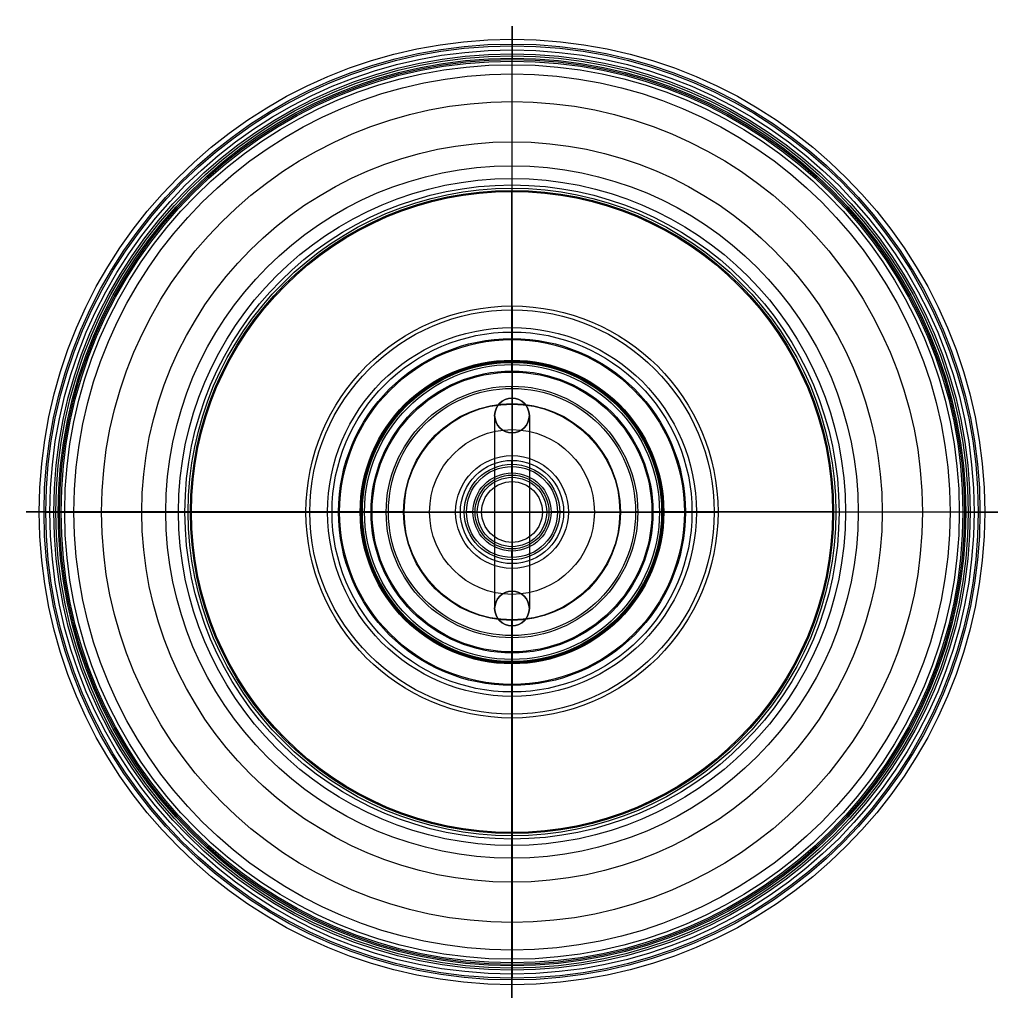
# Model space of a CAD drawing. Extents: x -114 to 114, y -114 to 114.
import ezdxf

# ---------------------------------------------------------------- set-up
doc = ezdxf.new("R2010")
doc.units = 0
doc.header["$MEASUREMENT"] = 0
doc.layers.add('DEFAULT', color=178, linetype='CONTINUOUS')

msp = doc.modelspace()

# ---------------------------------------------------------------- linework, layer by layer
at = {"layer": 'DEFAULT'}
for p, q in [((0, 42.5, 8), (0, 42.5, 97)), ((0, 41.5, 97), (0, 41.5, 8)), ((0, 40, 220.89), (0, 40, 222.17)), ((0, 39.75, 237.66), (0, 26.25, 237.66)), ((0, 13, 236.76), (0, 39.75, 236.76)), ((0, 39.75, 223.06), (0, 34.75, 223.06)), ((0, 35, 222.16), (0, 35, 221.16)), ((0, 35, 221.16), (0, 34.84, 218.17)), ((0, 34.75, 222.16), (0, 35, 222.16)), ((0, 34.75, 223.06), (0, 34.75, 222.16)), ((0, 34.5, -1.5), (0, 28.5, -1.5)), ((0, 34.5, -2), (0, 34.5, -1.5)), ((0, 19, 104), (0, 34.5, 104)), ((0, 34.5, 1), (0, 32.25, 1)), ((0, 32.25), (0, 34.5)), ((0, 34.5, 105), (0, 32.5, 105)), ((0, 0, -1.5), (0, 34.5, -1.5)), ((0, 29, -2.5), (0, 34, -2.5)), ((0, 32.5, 105), (0, 32.5, 106.35)), ((0, 32.25, 1), (0, 32.25)), ((0, 28.5, -1.5), (0, 28.5, -2)), ((0, 26.25, 277.91), (0, 26.25, 238.16)), ((0, 26.25, 237.66), (0, 26.25, 238.16)), ((0, 25, 106), (0, 25, 105)), ((0, 25, 105), (0, 19, 105)), ((0, 24.87, 109), (0, 25, 106)), ((-4, 22.25, 277.91), (-4, 22.25, 238.16)), ((-4, 22.25, 237.66), (-4, 22.25, 238.16)), ((4, 22.25, 277.91), (4, 22.25, 238.16)), ((4, 22.25, 237.66), (4, 22.25, 238.16)), ((0, 19, 105), (0, 19, 104)), ((0, 18.25, 238.16), (0, 18.25, 277.91)), ((0, 18.25, 237.66), (0, 18.25, 238.16)), ((0, 18.25, 237.66), (0, 13, 237.66)), ((0, 11.9, 234.66), (0, 11.9, 235.66)), ((0, 11, 235.66), (0, 11, 234.66)), ((0, 10.5, 234.66), (0, 10.5, 235.16)), ((0, 10.5, 235.16), (0, 9, 235.16)), ((0, 9, 235.16), (0, 9, 236.66)), ((0, 9, 232.66), (0, 7, 232.66)), ((0, 7, 231.76), (0, 9, 231.76)), ((0, 0, 232.66), (0, 8.5, 232.66)), ((0, 8, 237.66), (0, 0, 237.66)), ((0, 7, 232.66), (0, 7, 231.76)), ((-42.5, 0, 8), (-42.5, 0, 97)), ((-41.5, 0, 97), (-41.5, 0, 8)), ((-40, 0, 220.89), (-40, 0, 222.17)), ((-39.75, 0, 223.06), (-34.75, 0, 223.06)), ((-35, 0, 222.16), (-35, 0, 221.16)), ((-35, 0, 221.16), (-34.84, 0, 218.17)), ((-34.75, 0, 222.16), (-35, 0, 222.16)), ((-34.75, 0, 223.06), (-34.75, 0, 222.16)), ((-34.5, 0, -2), (-34.5, 0, -1.5)), ((-19, 0, 104), (-34.5, 0, 104)), ((-34.5, 0, 1), (-32.25, 0, 1)), ((-32.25, 0), (-34.5, 0)), ((-34.5, 0, 105), (-32.5, 0, 105)), ((0, 0, -1.5), (-34.5, 0, -1.5)), ((-29, 0, -2.5), (-34, 0, -2.5)), ((-32.5, 0, 105), (-32.5, 0, 106.35)), ((-32.25, 0, 1), (-32.25, 0)), ((-28.5, 0, -1.5), (-28.5, 0, -2)), ((-25, 0, 106), (-25, 0, 105)), ((-25, 0, 105), (-19, 0, 105)), ((-19, 0, 105), (-19, 0, 104)), ((-11.9, 0, 234.66), (-11.9, 0, 235.66)), ((-11, 0, 235.66), (-11, 0, 234.66)), ((-10.5, 0, 234.66), (-10.5, 0, 235.16)), ((-10.5, 0, 235.16), (-9, 0, 235.16)), ((-9, 0, 235.16), (-9, 0, 236.66)), ((-9, 0, 232.66), (-7, 0, 232.66)), ((-7, 0, 231.76), (-9, 0, 231.76)), ((0, 0, 232.66), (-8.5, 0, 232.66)), ((-8, 0, 237.66), (0, 0, 237.66)), ((-7, 0, 232.66), (-7, 0, 231.76)), ((10.5, 0, 235.16), (9, 0, 235.16)), ((11.9, 0, 234.66), (11.9, 0, 235.66)), ((39.75, 0, 237.66), (13, 0, 237.66)), ((13, 0, 236.76), (39.75, 0, 236.76)), ((19, 0, 104), (34.5, 0, 104)), ((24.87, 0, 109), (25, 0, 106)), ((25, 0, 106), (25, 0, 105)), ((34.5, 0, -1.5), (28.5, 0, -1.5)), ((28.5, 0, -1.5), (28.5, 0, -2)), ((29, 0, -2.5), (34, 0, -2.5)), ((32.25, 0, 1), (32.25, 0)), ((32.25, 0), (34.5, 0)), ((32.5, 0, 105), (32.5, 0, 106.35)), ((34.5, 0, -2), (34.5, 0, -1.5)), ((39.75, 0, 223.06), (34.75, 0, 223.06)), ((35, 0, 221.16), (34.84, 0, 218.17)), ((35, 0, 222.16), (35, 0, 221.16)), ((40, 0, 220.89), (40, 0, 222.17)), ((41.5, 0, 97), (41.5, 0, 8)), ((42.5, 0, 8), (42.5, 0, 97)), ((-39.75, 0, 237.66), (-13, 0, 237.66)), ((-13, 0, 236.76), (-39.75, 0, 236.76)), ((-34.5, 0, -1.5), (-28.5, 0, -1.5)), ((-24.87, 0, 109), (-25, 0, 106)), ((0, 0, -1.5), (0, -28.5, -1.5)), ((0, 0, 232.66), (0, -7, 232.66)), ((0, -8, 237.66), (0, 0, 237.66)), ((0, -32.25), (0, 0)), ((0, 0, 232.66), (8.5, 0, 232.66)), ((8, 0, 237.66), (0, 0, 237.66)), ((0, 0, -1.5), (34.5, 0, -1.5)), ((9, 0, 232.66), (7, 0, 232.66)), ((7, 0, 232.66), (7, 0, 231.76)), ((7, 0, 231.76), (9, 0, 231.76)), ((9, 0, 235.16), (9, 0, 236.66)), ((10.5, 0, 234.66), (10.5, 0, 235.16)), ((11, 0, 235.66), (11, 0, 234.66)), ((25, 0, 105), (19, 0, 105)), ((19, 0, 105), (19, 0, 104)), ((34.5, 0, 1), (32.25, 0, 1)), ((34.5, 0, 105), (32.5, 0, 105)), ((34.75, 0, 223.06), (34.75, 0, 222.16)), ((34.75, 0, 222.16), (35, 0, 222.16)), ((0, -7, 232.66), (0, -7, 231.76)), ((0, -7, 231.76), (0, -9, 231.76)), ((0, -8.5, 232.66), (0, -7, 232.66)), ((0, -9, 232.66), (0, -8.5, 232.66)), ((0, -10.5, 235.16), (0, -9, 235.16)), ((0, -9, 235.16), (0, -9, 236.66)), ((0, -10.5, 234.66), (0, -10.5, 235.16)), ((0, -11, 235.66), (0, -11, 234.66)), ((0, -11.9, 234.66), (0, -11.9, 235.66)), ((0, -13, 236.76), (0, -39.75, 236.76)), ((0, -18.25, 237.66), (0, -13, 237.66)), ((0, -18.25, 277.91), (0, -18.25, 238.16)), ((0, -18.25, 237.66), (0, -18.25, 238.16)), ((0, -25, 105), (0, -19, 105)), ((0, -19, 105), (0, -19, 104)), ((0, -19, 104), (0, -34.5, 104)), ((-4, -22.25, 277.91), (-4, -22.25, 238.16)), ((-4, -22.25, 237.66), (-4, -22.25, 238.16)), ((4, -22.25, 277.91), (4, -22.25, 238.16)), ((4, -22.25, 237.66), (4, -22.25, 238.16)), ((0, -24.87, 109), (0, -25, 106)), ((0, -25, 106), (0, -25, 105)), ((0, -26.25, 238.16), (0, -26.25, 277.91)), ((0, -26.25, 237.66), (0, -26.25, 238.16)), ((0, -39.75, 237.66), (0, -26.25, 237.66)), ((0, -28.5, -1.5), (0, -34.5, -1.5)), ((0, -28.5, -1.5), (0, -28.5, -2)), ((0, -29, -2.5), (0, -34, -2.5)), ((0, -34.5, 1), (0, -32.25, 1)), ((0, -32.25, 1), (0, -32.25)), ((0, -32.25), (0, -34.5)), ((0, -34.5, 105), (0, -32.5, 105)), ((0, -32.5, 105), (0, -32.5, 106.35)), ((0, -34.5, -2), (0, -34.5, -1.5)), ((0, -34.5, -1.5), (0, -34.5)), ((0, -39.75, 223.06), (0, -34.75, 223.06)), ((0, -34.75, 223.06), (0, -34.75, 222.16)), ((0, -34.75, 222.16), (0, -35, 222.16)), ((0, -35, 221.16), (0, -34.84, 218.17)), ((0, -35, 222.16), (0, -35, 221.16)), ((0, -40, 220.89), (0, -40, 222.17)), ((0, -41.5, 97), (0, -41.5, 8)), ((0, -42.5, 8), (0, -42.5, 97))]:
    msp.add_line(p, q, dxfattribs=at)
at = {"layer": 'DEFAULT', "extrusion": (1, -2.2621e-16, 1.38742e-15)}
msp.add_lwpolyline([(34.5, -1.5), (34.5, 0), (0, 0)], dxfattribs=at)
at = {"layer": 'DEFAULT', "extrusion": (2.2621e-16, 1, 1.38742e-15)}
msp.add_lwpolyline([(34.5, -1.5), (34.5, 0), (0, 0)], dxfattribs=at)
at = {"layer": 'DEFAULT', "extrusion": (2.2621e-16, 1, -1.38742e-15)}
msp.add_lwpolyline([(-34.5, -1.5), (-34.5, 0), (0, 0)], dxfattribs=at)
at = {"layer": 'DEFAULT'}
for centre, radius in [((0, 0, 163.82), 109), ((0, 0, 149.94), 107.89), ((0, 0, 135.64), 107.49), ((0, 0, 192), 107.49), ((0, 0, 143.16), 106.52), ((0, 0, 139.84), 105.64), ((0, 0, 138.2), 105.15), ((0, 0, 191.06), 104.64), ((0, 0, 136.58), 104.64), ((0, 0, 192.01), 104.31), ((0, 0, 192.97), 103.95), ((0, 0, 194.91), 103.12), ((0, 0, 198.84), 100.99), ((0, 0, 128.8), 100.99), ((0, 0, 206.42), 94.63), ((0, 0, 121.22), 94.63), ((0, 0, 212.46), 85.36), ((0, 0, 115.18), 85.36), ((0, 0, 113.23), 79.82), ((0, 0, 112.6), 76.89), ((0, 0, 112.37), 75.4), ((0, 0, 112.28), 74.65), ((0, 0, 109.22), 74.16), ((0, 0, 218.42), 74.16), ((0, 0, 215.44), 73.9), ((0, 0, 112.21), 73.9), ((0, 0, 229.91), 47.5), ((0, 0, 229.91), 46.6), ((0, 0, 8), 42.5), ((0, 0, 97), 42.5), ((0, 0, 97), 41.5), ((0, 0, 8), 41.5), ((0, 0, 220.89), 40), ((0, 0, 222.17), 40), ((0, 0, 237.66), 39.75), ((0, 0, 236.76), 39.75), ((0, 0, 223.06), 39.75), ((0, 0, 221.16), 35), ((0, 0, 222.16), 35), ((0, 0, 218.17), 34.84), ((0, 0, 223.06), 34.75), ((0, 0, 222.16), 34.75), ((0, 0, -1.5), 34.5), ((0, 0, 105), 34.5), ((0, 0, -2), 34.5), ((0, 0), 34.5), ((0, 0, 104), 34.5), ((0, 0, 1), 34.5), ((0, 0), 34.5), ((0, 0, -1.5), 34.5), ((0, 0, -2.5), 34), ((0, 0, 105), 32.5), ((0, 0, 106.35), 32.5), ((0, 0, 1), 32.25), ((0, 0), 32.25), ((0, 0, -2.5), 29), ((0, 0, -1.5), 28.5), ((0, 0, -2), 28.5), ((0, 0, 105), 25), ((0, 0, 106), 25), ((0, 0, 106), 25), ((0, 22.25, 237.66), 4), ((0, 22.25, 258.04), 4), ((0, 0, 109), 24.87), ((0, 0, 105), 19), ((0, 0, 104), 19), ((0, 0, 237.66), 13), ((0, 0, 236.76), 13), ((0, 0, 234.66), 11.9), ((0, 0, 235.66), 11.9), ((0, 0, 235.66), 11), ((0, 0, 234.66), 11), ((0, 0, 234.66), 10.5), ((0, 0, 235.16), 10.5), ((0, 0, 235.16), 9), ((0, 0, 236.66), 9), ((0, 0, 232.66), 9), ((0, 0, 231.76), 9), ((0, 0, 232.66), 8.5), ((0, 0, 237.66), 8), ((0, 0, 232.66), 7), ((0, 0, 231.76), 7), ((0, -22.25, 258.04), 4)]:
    msp.add_circle(centre, radius, dxfattribs=at)
at = {"layer": 'DEFAULT', "extrusion": (0, 1, 0)}
msp.add_circle((0, 300.16), 4, dxfattribs=at)
at = {"layer": 'DEFAULT', "extrusion": (1, -7.69794e-15, -6.51976e-18)}
msp.add_arc((21.76, 163.82), 90.24, 341.8023, 18.1977, dxfattribs=at)
at = {"layer": 'DEFAULT', "extrusion": (1, -1.1188e-14, -2.19169e-17)}
msp.add_arc((21.76, 163.82), 87.24, 341.8023, 18.1977, dxfattribs=at)
at = {"layer": 'DEFAULT', "extrusion": (1, 4.51101e-15, -4.38856e-15)}
msp.add_arc((70.79, 147.7), 38.63, 275.0121, 341.8127, dxfattribs=at)
at = {"layer": 'DEFAULT', "extrusion": (1, 3.14294e-15, 3.60147e-15)}
msp.add_arc((70.79, 179.95), 38.63, 18.1872, 84.9879, dxfattribs=at)
at = {"layer": 'DEFAULT', "extrusion": (1, 3.17582e-15, 4.33313e-15)}
msp.add_arc((70.79, 179.95), 35.63, 18.1863, 84.9869, dxfattribs=at)
at = {"layer": 'DEFAULT', "extrusion": (1, 3.0791e-15, -4.37076e-15)}
msp.add_arc((70.79, 147.7), 35.63, 275.0131, 341.8137, dxfattribs=at)
at = {"layer": 'DEFAULT', "extrusion": (1, -4.86268e-15, 6.76467e-14)}
msp.add_arc((-23.87, 1229.7), 1124.77, 272.87248, 275, dxfattribs=at)
at = {"layer": 'DEFAULT', "extrusion": (1, 1.83308e-15, 1.42577e-14)}
msp.add_arc((-23.87, -902.06), 1124.77, 85, 86.74492, dxfattribs=at)
at = {"layer": 'DEFAULT', "extrusion": (1, 3.48308e-15, 4.01387e-14)}
msp.add_arc((-23.87, -902.06), 1121.77, 85, 87, dxfattribs=at)
at = {"layer": 'DEFAULT', "extrusion": (1, 1.68703e-15, -1.68611e-14)}
msp.add_arc((-23.87, 1229.7), 1121.77, 272.49001, 275, dxfattribs=at)
at = {"layer": 'DEFAULT', "extrusion": (1, -7.27111e-15, 1.0762e-14)}
msp.add_arc((39.75, 229.91), 7.75, 271.8486, 0, dxfattribs=at)
at = {"layer": 'DEFAULT', "extrusion": (1, -4.35971e-15, -5.63524e-15)}
msp.add_arc((39.75, 229.91), 7.75, 0, 90, dxfattribs=at)
at = {"layer": 'DEFAULT', "extrusion": (1, -5.57701e-15, 7.2715e-16)}
msp.add_arc((39.75, 229.91), 6.85, 0, 90, dxfattribs=at)
at = {"layer": 'DEFAULT', "extrusion": (1, -5.57701e-15, -7.2715e-16)}
msp.add_arc((39.75, 229.91), 6.85, 270, 360, dxfattribs=at)
at = {"layer": 'DEFAULT', "extrusion": (1, -8.43858e-16, 8.13242e-16)}
msp.add_arc((34.5, 8), 8, 270, 0, dxfattribs=at)
at = {"layer": 'DEFAULT', "extrusion": (1, -8.43858e-16, -1.13854e-15)}
msp.add_arc((34.5, 97), 8, 0, 90, dxfattribs=at)
at = {"layer": 'DEFAULT', "extrusion": (1, -1.19193e-15, -1.27057e-15)}
msp.add_arc((34.5, 97), 7, 0, 90, dxfattribs=at)
at = {"layer": 'DEFAULT', "extrusion": (1, -9.38167e-16, 9.07551e-16)}
msp.add_arc((34.5, 8), 7, 270, 0, dxfattribs=at)
at = {"layer": 'DEFAULT', "extrusion": (1, -1.05932e-14, 1.05626e-14)}
msp.add_arc((34, -2), 0.5, 270, 0, dxfattribs=at)
at = {"layer": 'DEFAULT', "extrusion": (1, 1.22465e-14, 8.72561e-15)}
msp.add_arc((29, -2), 0.5, 180, 270, dxfattribs=at)
at = {"layer": 'DEFAULT'}
for centre, start, end in [((0, 22.25, 277.91), 90, 270), ((0, 22.25, 238.16), 90, 270), ((0, 22.25, 277.91), 270, 90), ((0, 22.25, 238.16), 270, 90), ((0, -22.25, 277.91), 90, 270), ((0, -22.25, 238.16), 90, 270), ((0, -22.25, 237.66), 90, 270), ((0, -22.25, 277.91), 270, 90), ((0, -22.25, 238.16), 270, 90), ((0, -22.25, 237.66), 270, 90)]:
    msp.add_arc(centre, 4, start, end, dxfattribs=at)
at = {"layer": 'DEFAULT', "extrusion": (1, 2.40415e-31, 2.13531e-45)}
msp.add_arc((0, 277.91), 26.25, 0, 180, dxfattribs=at)
at = {"layer": 'DEFAULT', "extrusion": (1, 0, 0)}
for centre, radius in [((0, 277.91, -4), 22.25), ((0, 277.91, 4), 22.25), ((0, 277.91), 18.25)]:
    msp.add_arc(centre, radius, 0, 180, dxfattribs=at)
at = {"layer": 'DEFAULT', "extrusion": (1, 2.53532e-14, -2.33371e-14)}
msp.add_arc((13, 235.66), 2, 90, 180, dxfattribs=at)
at = {"layer": 'DEFAULT', "extrusion": (1, 4.50935e-14, -4.84043e-14)}
msp.add_arc((13, 235.66), 1.1, 90, 180, dxfattribs=at)
at = {"layer": 'DEFAULT', "extrusion": (1, -6.01058e-15, 1.65439e-14)}
msp.add_arc((9, 234.66), 2.9, 270, 360, dxfattribs=at)
at = {"layer": 'DEFAULT', "extrusion": (1, -2.39336e-14, 2.37484e-14)}
msp.add_arc((9, 234.66), 2, 270, 360, dxfattribs=at)
at = {"layer": 'DEFAULT', "extrusion": (1, -2.58613e-14, 4.82205e-16)}
msp.add_arc((8.5, 234.66), 2, 270, 0, dxfattribs=at)
at = {"layer": 'DEFAULT', "extrusion": (1, -5.21267e-14, -1.0305e-13)}
msp.add_arc((8, 236.66), 1, 0, 90, dxfattribs=at)
at = {"layer": 'DEFAULT', "extrusion": (7.69794e-15, 1, -6.51976e-18)}
msp.add_arc((21.76, 163.82), 90.24, 341.8023, 18.1977, dxfattribs=at)
at = {"layer": 'DEFAULT', "extrusion": (1.1188e-14, 1, -2.19169e-17)}
msp.add_arc((21.76, 163.82), 87.24, 341.8023, 18.1977, dxfattribs=at)
at = {"layer": 'DEFAULT', "extrusion": (-4.51101e-15, 1, -4.38856e-15)}
msp.add_arc((70.79, 147.7), 38.63, 275.0121, 341.8127, dxfattribs=at)
at = {"layer": 'DEFAULT', "extrusion": (4.86268e-15, 1, 6.76467e-14)}
msp.add_arc((-23.87, 1229.7), 1124.77, 272.87248, 275, dxfattribs=at)
at = {"layer": 'DEFAULT', "extrusion": (-3.48308e-15, 1, 4.01387e-14)}
msp.add_arc((-23.87, -902.06), 1121.77, 85, 87, dxfattribs=at)
at = {"layer": 'DEFAULT', "extrusion": (7.27111e-15, 1, 1.0762e-14)}
msp.add_arc((39.75, 229.91), 7.75, 271.8486, 0, dxfattribs=at)
at = {"layer": 'DEFAULT', "extrusion": (4.35971e-15, 1, -5.63524e-15)}
msp.add_arc((39.75, 229.91), 7.75, 0, 90, dxfattribs=at)
at = {"layer": 'DEFAULT', "extrusion": (5.57701e-15, 1, 7.2715e-16)}
for centre, start, end in [((39.75, 229.91), 0, 90), ((-39.75, 229.91), 180, 270)]:
    msp.add_arc(centre, 6.85, start, end, dxfattribs=at)
at = {"layer": 'DEFAULT', "extrusion": (5.57701e-15, 1, -7.2715e-16)}
for centre, start, end in [((39.75, 229.91), 270, 360), ((-39.75, 229.91), 90, 180)]:
    msp.add_arc(centre, 6.85, start, end, dxfattribs=at)
at = {"layer": 'DEFAULT', "extrusion": (8.43858e-16, 1, 8.13242e-16)}
msp.add_arc((34.5, 8), 8, 270, 0, dxfattribs=at)
at = {"layer": 'DEFAULT', "extrusion": (8.43858e-16, 1, -1.13854e-15)}
msp.add_arc((34.5, 97), 8, 0, 90, dxfattribs=at)
at = {"layer": 'DEFAULT', "extrusion": (1.19193e-15, 1, -1.27057e-15)}
msp.add_arc((34.5, 97), 7, 0, 90, dxfattribs=at)
at = {"layer": 'DEFAULT', "extrusion": (9.38167e-16, 1, 9.07551e-16)}
msp.add_arc((34.5, 8), 7, 270, 0, dxfattribs=at)
at = {"layer": 'DEFAULT', "extrusion": (1.05932e-14, 1, 1.05626e-14)}
msp.add_arc((34, -2), 0.5, 270, 0, dxfattribs=at)
at = {"layer": 'DEFAULT', "extrusion": (-1.22465e-14, 1, 8.72561e-15)}
msp.add_arc((29, -2), 0.5, 180, 270, dxfattribs=at)
at = {"layer": 'DEFAULT', "extrusion": (-2.53532e-14, 1, -2.33371e-14)}
msp.add_arc((13, 235.66), 2, 90, 180, dxfattribs=at)
at = {"layer": 'DEFAULT', "extrusion": (-4.50935e-14, 1, -4.84043e-14)}
msp.add_arc((13, 235.66), 1.1, 90, 180, dxfattribs=at)
at = {"layer": 'DEFAULT', "extrusion": (6.01058e-15, 1, 1.65439e-14)}
msp.add_arc((9, 234.66), 2.9, 270, 360, dxfattribs=at)
at = {"layer": 'DEFAULT', "extrusion": (2.39336e-14, 1, 2.37484e-14)}
msp.add_arc((9, 234.66), 2, 270, 360, dxfattribs=at)
at = {"layer": 'DEFAULT', "extrusion": (2.58613e-14, 1, 4.82205e-16)}
msp.add_arc((8.5, 234.66), 2, 270, 0, dxfattribs=at)
at = {"layer": 'DEFAULT', "extrusion": (5.21267e-14, 1, -1.0305e-13)}
msp.add_arc((8, 236.66), 1, 0, 90, dxfattribs=at)
at = {"layer": 'DEFAULT', "extrusion": (-2.53532e-14, 1, 2.33371e-14)}
msp.add_arc((-13, 235.66), 2, 0, 90, dxfattribs=at)
at = {"layer": 'DEFAULT', "extrusion": (-4.50935e-14, 1, 4.84043e-14)}
msp.add_arc((-13, 235.66), 1.1, 0, 90, dxfattribs=at)
at = {"layer": 'DEFAULT', "extrusion": (-1.68703e-15, 1, 1.68611e-14)}
msp.add_arc((23.87, 1229.7), 1121.77, 265, 267.50999, dxfattribs=at)
at = {"layer": 'DEFAULT', "extrusion": (-1.22465e-14, 1, -8.72561e-15)}
msp.add_arc((-29, -2), 0.5, 270, 360, dxfattribs=at)
at = {"layer": 'DEFAULT', "extrusion": (1.19193e-15, 1, 1.27057e-15)}
msp.add_arc((-34.5, 97), 7, 90, 180, dxfattribs=at)
at = {"layer": 'DEFAULT', "extrusion": (8.43858e-16, 1, 1.13854e-15)}
msp.add_arc((-34.5, 97), 8, 90, 180, dxfattribs=at)
at = {"layer": 'DEFAULT', "extrusion": (-3.48308e-15, 1, -4.01387e-14)}
msp.add_arc((23.87, -902.06), 1121.77, 93, 95, dxfattribs=at)
at = {"layer": 'DEFAULT', "extrusion": (4.35971e-15, 1, 5.63524e-15)}
msp.add_arc((-39.75, 229.91), 7.75, 90, 180, dxfattribs=at)
at = {"layer": 'DEFAULT', "extrusion": (-1.83308e-15, 1, -1.42577e-14)}
msp.add_arc((23.87, -902.06), 1124.77, 93.25508, 95, dxfattribs=at)
at = {"layer": 'DEFAULT', "extrusion": (7.27111e-15, 1, -1.0762e-14)}
msp.add_arc((-39.75, 229.91), 7.75, 180, 268.1514, dxfattribs=at)
at = {"layer": 'DEFAULT', "extrusion": (-3.17582e-15, 1, -4.33313e-15)}
msp.add_arc((-70.79, 179.95), 35.63, 95.0131, 161.8137, dxfattribs=at)
at = {"layer": 'DEFAULT', "extrusion": (-3.0791e-15, 1, 4.37076e-15)}
msp.add_arc((-70.79, 147.7), 35.63, 198.1863, 264.9869, dxfattribs=at)
at = {"layer": 'DEFAULT', "extrusion": (-4.51101e-15, 1, 4.38856e-15)}
msp.add_arc((-70.79, 147.7), 38.63, 198.1873, 264.9879, dxfattribs=at)
at = {"layer": 'DEFAULT', "extrusion": (-3.14294e-15, 1, -3.60147e-15)}
msp.add_arc((-70.79, 179.95), 38.63, 95.0121, 161.8128, dxfattribs=at)
at = {"layer": 'DEFAULT', "extrusion": (1.1188e-14, 1, 2.19169e-17)}
msp.add_arc((-21.76, 163.82), 87.24, 161.8023, 198.1977, dxfattribs=at)
at = {"layer": 'DEFAULT', "extrusion": (7.69794e-15, 1, 6.51976e-18)}
msp.add_arc((-21.76, 163.82), 90.24, 161.8023, 198.1977, dxfattribs=at)
at = {"layer": 'DEFAULT', "extrusion": (-3.14294e-15, 1, 3.60147e-15)}
msp.add_arc((70.79, 179.95), 38.63, 18.1872, 84.9879, dxfattribs=at)
at = {"layer": 'DEFAULT', "extrusion": (-3.17582e-15, 1, 4.33313e-15)}
msp.add_arc((70.79, 179.95), 35.63, 18.1863, 84.9869, dxfattribs=at)
at = {"layer": 'DEFAULT', "extrusion": (-3.0791e-15, 1, -4.37076e-15)}
msp.add_arc((70.79, 147.7), 35.63, 275.0131, 341.8137, dxfattribs=at)
at = {"layer": 'DEFAULT', "extrusion": (-1.83308e-15, 1, 1.42577e-14)}
msp.add_arc((-23.87, -902.06), 1124.77, 85, 86.74492, dxfattribs=at)
at = {"layer": 'DEFAULT', "extrusion": (-1.68703e-15, 1, -1.68611e-14)}
msp.add_arc((-23.87, 1229.7), 1121.77, 272.49001, 275, dxfattribs=at)
at = {"layer": 'DEFAULT', "extrusion": (5.21267e-14, 1, 1.0305e-13)}
msp.add_arc((-8, 236.66), 1, 90, 180, dxfattribs=at)
at = {"layer": 'DEFAULT', "extrusion": (2.58613e-14, 1, -4.82205e-16)}
msp.add_arc((-8.5, 234.66), 2, 180, 270, dxfattribs=at)
at = {"layer": 'DEFAULT', "extrusion": (2.39336e-14, 1, -2.37484e-14)}
msp.add_arc((-9, 234.66), 2, 180, 270, dxfattribs=at)
at = {"layer": 'DEFAULT', "extrusion": (6.01058e-15, 1, -1.65439e-14)}
msp.add_arc((-9, 234.66), 2.9, 180, 270, dxfattribs=at)
at = {"layer": 'DEFAULT', "extrusion": (4.86268e-15, 1, -6.76467e-14)}
msp.add_arc((23.87, 1229.7), 1124.77, 265, 267.12752, dxfattribs=at)
at = {"layer": 'DEFAULT', "extrusion": (1.05932e-14, 1, -1.05626e-14)}
msp.add_arc((-34, -2), 0.5, 180, 270, dxfattribs=at)
at = {"layer": 'DEFAULT', "extrusion": (9.38167e-16, 1, -9.07551e-16)}
msp.add_arc((-34.5, 8), 7, 180, 270, dxfattribs=at)
at = {"layer": 'DEFAULT', "extrusion": (8.43858e-16, 1, -8.13242e-16)}
msp.add_arc((-34.5, 8), 8, 180, 270, dxfattribs=at)
at = {"layer": 'DEFAULT', "extrusion": (1, -5.07051e-14, 1.04472e-13)}
msp.add_arc((-8, 236.66), 1, 90, 180, dxfattribs=at)
at = {"layer": 'DEFAULT', "extrusion": (1, -2.54927e-14, -8.50759e-16)}
msp.add_arc((-8.5, 234.66), 2, 180, 270, dxfattribs=at)
at = {"layer": 'DEFAULT', "extrusion": (1, -5.99902e-15, -1.65554e-14)}
msp.add_arc((-9, 234.66), 2.9, 180, 270, dxfattribs=at)
at = {"layer": 'DEFAULT', "extrusion": (1, -2.60576e-14, -2.16245e-14)}
msp.add_arc((-9, 234.66), 2, 180, 270, dxfattribs=at)
at = {"layer": 'DEFAULT', "extrusion": (1, 2.32293e-14, 2.54611e-14)}
msp.add_arc((-13, 235.66), 2, 0, 90, dxfattribs=at)
at = {"layer": 'DEFAULT', "extrusion": (1, 4.5105e-14, 4.83928e-14)}
msp.add_arc((-13, 235.66), 1.1, 0, 90, dxfattribs=at)
at = {"layer": 'DEFAULT', "extrusion": (1, 2.13802e-15, 1.68316e-14)}
msp.add_arc((23.87, 1229.7), 1121.77, 265, 267.50999, dxfattribs=at)
at = {"layer": 'DEFAULT', "extrusion": (1, 1.25072e-14, -8.46491e-15)}
msp.add_arc((-29, -2), 0.5, 270, 360, dxfattribs=at)
at = {"layer": 'DEFAULT', "extrusion": (1, -4.41723e-15, -6.76774e-14)}
msp.add_arc((23.87, 1229.7), 1124.77, 265, 267.12752, dxfattribs=at)
at = {"layer": 'DEFAULT', "extrusion": (1, -1.03325e-14, -1.08233e-14)}
msp.add_arc((-34, -2), 0.5, 180, 270, dxfattribs=at)
at = {"layer": 'DEFAULT', "extrusion": (1, -1.23049e-15, 1.23202e-15)}
msp.add_arc((-34.5, 97), 7, 90, 180, dxfattribs=at)
at = {"layer": 'DEFAULT', "extrusion": (1, -9.41538e-16, -9.0418e-16)}
msp.add_arc((-34.5, 8), 7, 180, 270, dxfattribs=at)
at = {"layer": 'DEFAULT', "extrusion": (1, -8.4754e-16, -8.0956e-16)}
msp.add_arc((-34.5, 8), 8, 180, 270, dxfattribs=at)
at = {"layer": 'DEFAULT', "extrusion": (1, -8.79674e-16, 1.10272e-15)}
msp.add_arc((-34.5, 97), 8, 90, 180, dxfattribs=at)
at = {"layer": 'DEFAULT', "extrusion": (1, 3.94821e-15, -4.01061e-14)}
msp.add_arc((23.87, -902.06), 1121.77, 93, 95, dxfattribs=at)
at = {"layer": 'DEFAULT', "extrusion": (1, -5.55191e-15, -7.02054e-16)}
msp.add_arc((-39.75, 229.91), 6.85, 90, 180, dxfattribs=at)
at = {"layer": 'DEFAULT', "extrusion": (1, -5.56545e-15, 7.15589e-16)}
msp.add_arc((-39.75, 229.91), 6.85, 180, 270, dxfattribs=at)
at = {"layer": 'DEFAULT', "extrusion": (1, -4.34843e-15, 5.64653e-15)}
msp.add_arc((-39.75, 229.91), 7.75, 90, 180, dxfattribs=at)
at = {"layer": 'DEFAULT', "extrusion": (1, 1.60405e-15, -1.42737e-14)}
msp.add_arc((23.87, -902.06), 1124.77, 93.25508, 95, dxfattribs=at)
at = {"layer": 'DEFAULT', "extrusion": (1, -7.28204e-15, -1.07508e-14)}
msp.add_arc((-39.75, 229.91), 7.75, 180, 268.1514, dxfattribs=at)
at = {"layer": 'DEFAULT', "extrusion": (1, 3.51025e-15, -4.06794e-15)}
msp.add_arc((-70.79, 179.95), 35.63, 95.0131, 161.8137, dxfattribs=at)
at = {"layer": 'DEFAULT', "extrusion": (1, 3.30941e-15, 4.18812e-15)}
msp.add_arc((-70.79, 147.7), 35.63, 198.1863, 264.9869, dxfattribs=at)
at = {"layer": 'DEFAULT', "extrusion": (1, 4.72587e-15, 4.21819e-15)}
msp.add_arc((-70.79, 147.7), 38.63, 198.1873, 264.9879, dxfattribs=at)
at = {"layer": 'DEFAULT', "extrusion": (1, 3.48904e-15, -3.32703e-15)}
msp.add_arc((-70.79, 179.95), 38.63, 95.0121, 161.8128, dxfattribs=at)
at = {"layer": 'DEFAULT', "extrusion": (1, -1.1188e-14, 1.28835e-16)}
msp.add_arc((-21.76, 163.82), 87.24, 161.8023, 198.1977, dxfattribs=at)
at = {"layer": 'DEFAULT', "extrusion": (1, -7.69794e-15, 1.41314e-16)}
msp.add_arc((-21.76, 163.82), 90.24, 161.8023, 198.1977, dxfattribs=at)

doc.saveas('drawing.dxf')
